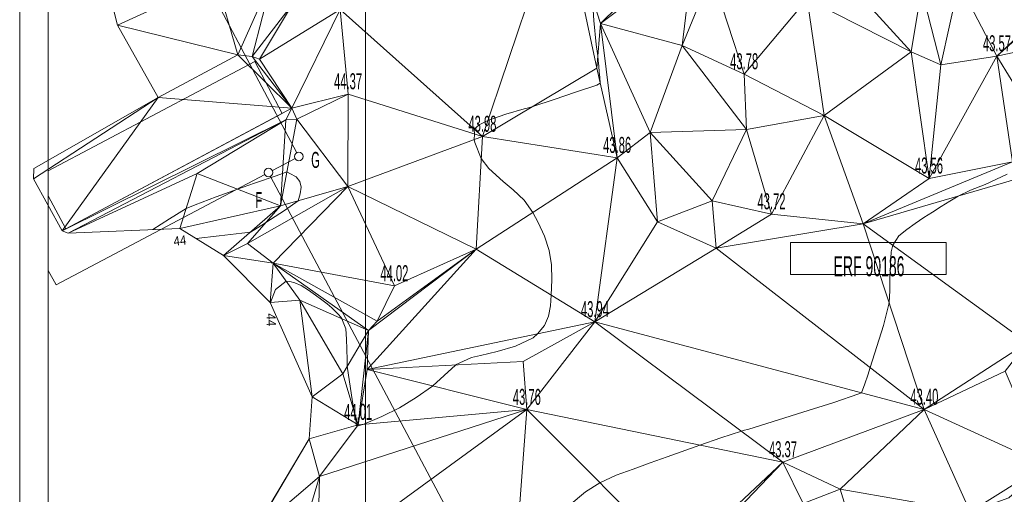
# Model space of a CAD drawing. Extents: x 79270 to 79680, y -3659241 to -3658954.
# Tile 4 of 34: x 79270 to 79356, y -3659145 to -3659103. Entities that reach past the tile are written whole.
import ezdxf
from ezdxf.enums import TextEntityAlignment as Align
from ezdxf.lldxf.tags import DXFTag

# ---------------------------------------------------------------- set-up
doc = ezdxf.new("R2010")
doc.units = 0
for name, color, linetype in [('3dFace', 7, 'Continuous'), ('BUILDING', 7, 'Continuous'), ('CAD', 7, 'Continuous'), ('CODE', 7, 'Continuous'), ('ELEVATION', 7, 'Continuous'), ('ERF_LINES', 7, 'Continuous'), ('ERF_TEXT', 7, 'Continuous'), ('GCONTOUR', 7, 'Continuous'), ('GRID', 7, 'Continuous'), ('MCONTOUR', 7, 'Continuous'), ('POLYLINES', 7, 'Continuous')]:
    doc.layers.add(name, color=color, linetype=linetype)
doc.styles.add('Arial', font='arial.ttf', dxfattribs={"height": 1})
tags = doc.linetypes.add('DOTTED500', pattern=[1.2, 0.7, -0.5]).pattern_tags.tags
tags[6:7] = [DXFTag(74, 4), DXFTag(75, 0), DXFTag(340, '0'), DXFTag(46, 0.0), DXFTag(50, 0.0), DXFTag(44, 0.0), DXFTag(45, 0.0)]
tags[4:5] = [DXFTag(74, 4), DXFTag(75, 0), DXFTag(340, '0'), DXFTag(46, 0.0), DXFTag(50, 0.0), DXFTag(44, 0.0), DXFTag(45, 0.0)]

msp = doc.modelspace()

# ---------------------------------------------------------------- linework, layer by layer
at = {"layer": '3dFace', "color": 142, "linetype": 'Continuous', "lineweight": 0, "transparency": 33554687}
for points in [[(79317.103, -3659093.174, 44.309), (79297.787, -3659102.56, 44.366), (79310.197, -3659113.675, 43.977), (79317.103, -3659093.174, 44.309)], [(79317.103, -3659093.174, 44.309), (79310.197, -3659113.675, 43.977), (79320.186, -3659107.694, 44.029), (79317.103, -3659093.174, 44.309)], [(79317.103, -3659093.174, 44.309), (79320.186, -3659107.694, 44.029), (79320.506, -3659103.784, 43.923), (79317.103, -3659093.174, 44.309)], [(79317.103, -3659093.174, 44.309), (79320.506, -3659103.784, 43.923), (79330.964, -3659093.491, 43.902), (79317.103, -3659093.174, 44.309)], [(79320.506, -3659103.784, 43.923), (79328.603, -3659097.687, 43.937), (79330.964, -3659093.491, 43.902), (79320.506, -3659103.784, 43.923)], [(79362.964, -3659099.272, 43.569), (79355.138, -3659106.633, 43.569), (79367.427, -3659095.641, 43.52), (79362.964, -3659099.272, 43.569)], [(79355.138, -3659106.633, 43.569), (79368.053, -3659103.821, 43.446), (79367.427, -3659095.641, 43.52), (79355.138, -3659106.633, 43.569)], [(79320.506, -3659103.784, 43.923), (79327.653, -3659105.723, 43.832), (79328.603, -3659097.687, 43.937), (79320.506, -3659103.784, 43.923)], [(79328.603, -3659097.687, 43.937), (79327.653, -3659105.723, 43.832), (79330.212, -3659099.453, 43.888), (79328.603, -3659097.687, 43.937)], [(79288.84, -3659106.526, 44.033), (79291.881, -3659099.647, 44.437), (79286.956, -3659099.962, 44.329), (79288.84, -3659106.526, 44.033)], [(79290.074, -3659106.672, 44.221), (79291.881, -3659099.647, 44.437), (79288.84, -3659106.526, 44.033), (79290.074, -3659106.672, 44.221)], [(79290.074, -3659106.672, 44.221), (79293.61, -3659102.1, 44.269), (79291.881, -3659099.647, 44.437), (79290.074, -3659106.672, 44.221)], [(79333.059, -3659108.206, 43.781), (79330.212, -3659099.453, 43.888), (79327.653, -3659105.723, 43.832), (79333.059, -3659108.206, 43.781)], [(79338.573, -3659101.625, 43.821), (79330.212, -3659099.453, 43.888), (79333.059, -3659108.206, 43.781), (79338.573, -3659101.625, 43.821)], [(79347.638, -3659106.249, 43.651), (79341.172, -3659099.153, 43.734), (79338.573, -3659101.625, 43.821), (79347.638, -3659106.249, 43.651)], [(79341.172, -3659099.153, 43.734), (79347.638, -3659106.249, 43.651), (79348.554, -3659100.778, 43.633), (79341.172, -3659099.153, 43.734)], [(79362.964, -3659099.272, 43.569), (79351.795, -3659100.268, 43.756), (79355.138, -3659106.633, 43.569), (79362.964, -3659099.272, 43.569)], [(79278.318, -3659103.923, 44.365), (79286.956, -3659099.962, 44.329), (79277.954, -3659102.454, 44.558), (79278.318, -3659103.923, 44.365)], [(79288.84, -3659106.526, 44.033), (79286.956, -3659099.962, 44.329), (79278.318, -3659103.923, 44.365), (79288.84, -3659106.526, 44.033)], [(79348.554, -3659100.778, 43.633), (79350.229, -3659107.412, 43.693), (79351.795, -3659100.268, 43.756), (79348.554, -3659100.778, 43.633)], [(79351.795, -3659100.268, 43.756), (79350.229, -3659107.412, 43.693), (79355.138, -3659106.633, 43.569), (79351.795, -3659100.268, 43.756)], [(79348.554, -3659100.778, 43.633), (79347.638, -3659106.249, 43.651), (79350.229, -3659107.412, 43.693), (79348.554, -3659100.778, 43.633)], [(79290.731, -3659106.9, 44.399), (79293.61, -3659102.1, 44.269), (79290.074, -3659106.672, 44.221), (79290.731, -3659106.9, 44.399)], [(79290.731, -3659106.9, 44.399), (79297.787, -3659102.56, 44.366), (79293.61, -3659102.1, 44.269), (79290.731, -3659106.9, 44.399)], [(79340.061, -3659111.819, 43.7), (79338.573, -3659101.625, 43.821), (79333.059, -3659108.206, 43.781), (79340.061, -3659111.819, 43.7)], [(79340.061, -3659111.819, 43.7), (79347.638, -3659106.249, 43.651), (79338.573, -3659101.625, 43.821), (79340.061, -3659111.819, 43.7)], [(79290.731, -3659106.9, 44.399), (79293.549, -3659111.198, 44.255), (79297.787, -3659102.56, 44.366), (79290.731, -3659106.9, 44.399)], [(79297.787, -3659102.56, 44.366), (79293.549, -3659111.198, 44.255), (79298.464, -3659109.956, 44.37), (79297.787, -3659102.56, 44.366)], [(79310.197, -3659113.675, 43.977), (79297.787, -3659102.56, 44.366), (79298.464, -3659109.956, 44.37), (79310.197, -3659113.675, 43.977)], [(79288.84, -3659106.526, 44.033), (79278.318, -3659103.923, 44.365), (79281.863, -3659110.247, 44.273), (79288.84, -3659106.526, 44.033)], [(79320.186, -3659107.694, 44.029), (79321.965, -3659115.522, 43.857), (79320.506, -3659103.784, 43.923), (79320.186, -3659107.694, 44.029)], [(79321.965, -3659115.522, 43.857), (79324.854, -3659113.308, 43.867), (79320.506, -3659103.784, 43.923), (79321.965, -3659115.522, 43.857)], [(79324.854, -3659113.308, 43.867), (79327.653, -3659105.723, 43.832), (79320.506, -3659103.784, 43.923), (79324.854, -3659113.308, 43.867)], [(79368.053, -3659103.821, 43.446), (79355.138, -3659106.633, 43.569), (79358.892, -3659112.77, 43.46), (79368.053, -3659103.821, 43.446)], [(79333.261, -3659113.067, 43.735), (79327.653, -3659105.723, 43.832), (79324.854, -3659113.308, 43.867), (79333.261, -3659113.067, 43.735)], [(79333.059, -3659108.206, 43.781), (79327.653, -3659105.723, 43.832), (79333.261, -3659113.067, 43.735), (79333.059, -3659108.206, 43.781)], [(79281.863, -3659110.247, 44.273), (79293.549, -3659111.198, 44.255), (79288.84, -3659106.526, 44.033), (79281.863, -3659110.247, 44.273)], [(79288.84, -3659106.526, 44.033), (79293.549, -3659111.198, 44.255), (79290.074, -3659106.672, 44.221), (79288.84, -3659106.526, 44.033)], [(79340.061, -3659111.819, 43.7), (79349.204, -3659117.327, 43.562), (79347.638, -3659106.249, 43.651), (79340.061, -3659111.819, 43.7)], [(79347.638, -3659106.249, 43.651), (79349.204, -3659117.327, 43.562), (79350.229, -3659107.412, 43.693), (79347.638, -3659106.249, 43.651)], [(79355.138, -3659106.633, 43.569), (79349.204, -3659117.327, 43.562), (79356.509, -3659115.885, 43.536), (79355.138, -3659106.633, 43.569)], [(79355.138, -3659106.633, 43.569), (79350.229, -3659107.412, 43.693), (79349.204, -3659117.327, 43.562), (79355.138, -3659106.633, 43.569)], [(79355.138, -3659106.633, 43.569), (79356.509, -3659115.885, 43.536), (79358.892, -3659112.77, 43.46), (79355.138, -3659106.633, 43.569)], [(79290.074, -3659106.672, 44.221), (79293.549, -3659111.198, 44.255), (79290.731, -3659106.9, 44.399), (79290.074, -3659106.672, 44.221)], [(79320.186, -3659107.694, 44.029), (79310.197, -3659113.675, 43.977), (79321.965, -3659115.522, 43.857), (79320.186, -3659107.694, 44.029)], [(79340.061, -3659111.819, 43.7), (79333.059, -3659108.206, 43.781), (79333.261, -3659113.067, 43.735), (79340.061, -3659111.819, 43.7)], [(79293.996, -3659112.152, 44.201), (79298.464, -3659109.956, 44.37), (79293.549, -3659111.198, 44.255), (79293.996, -3659112.152, 44.201)], [(79293.996, -3659112.152, 44.201), (79298.44, -3659118.04, 44.356), (79298.464, -3659109.956, 44.37), (79293.996, -3659112.152, 44.201)], [(79298.464, -3659109.956, 44.37), (79298.44, -3659118.04, 44.356), (79310.197, -3659113.675, 43.977), (79298.464, -3659109.956, 44.37)], [(79273.507, -3659121.905, 44.255), (79281.863, -3659110.247, 44.273), (79270.976, -3659117.358, 44.337), (79273.507, -3659121.905, 44.255)], [(79270.976, -3659117.358, 44.337), (79281.863, -3659110.247, 44.273), (79271.006, -3659116.476, 44.383), (79270.976, -3659117.358, 44.337)], [(79273.507, -3659121.905, 44.255), (79293.549, -3659111.198, 44.255), (79281.863, -3659110.247, 44.273), (79273.507, -3659121.905, 44.255)], [(79273.507, -3659121.905, 44.255), (79293.021, -3659112.218, 44.214), (79293.549, -3659111.198, 44.255), (79273.507, -3659121.905, 44.255)], [(79293.996, -3659112.152, 44.201), (79293.549, -3659111.198, 44.255), (79293.021, -3659112.218, 44.214), (79293.996, -3659112.152, 44.201)], [(79274.021, -3659122.106, 44.22), (79293.021, -3659112.218, 44.214), (79273.507, -3659121.905, 44.255), (79274.021, -3659122.106, 44.22)], [(79274.021, -3659122.106, 44.22), (79285.293, -3659116.912, 44.121), (79293.021, -3659112.218, 44.214), (79274.021, -3659122.106, 44.22)], [(79285.293, -3659116.912, 44.121), (79292.551, -3659119.732, 43.871), (79293.021, -3659112.218, 44.214), (79285.293, -3659116.912, 44.121)], [(79293.021, -3659112.218, 44.214), (79292.551, -3659119.732, 43.871), (79293.996, -3659112.152, 44.201), (79293.021, -3659112.218, 44.214)], [(79293.996, -3659112.152, 44.201), (79292.551, -3659119.732, 43.871), (79298.44, -3659118.04, 44.356), (79293.996, -3659112.152, 44.201)], [(79333.261, -3659113.067, 43.735), (79335.446, -3659120.452, 43.719), (79340.061, -3659111.819, 43.7), (79333.261, -3659113.067, 43.735)], [(79340.061, -3659111.819, 43.7), (79335.446, -3659120.452, 43.719), (79343.464, -3659121.295, 43.577), (79340.061, -3659111.819, 43.7)], [(79340.061, -3659111.819, 43.7), (79343.464, -3659121.295, 43.577), (79349.204, -3659117.327, 43.562), (79340.061, -3659111.819, 43.7)], [(79325.483, -3659121.123, 43.942), (79324.854, -3659113.308, 43.867), (79321.965, -3659115.522, 43.857), (79325.483, -3659121.123, 43.942)], [(79333.261, -3659113.067, 43.735), (79324.854, -3659113.308, 43.867), (79330.255, -3659119.277, 43.762), (79333.261, -3659113.067, 43.735)], [(79330.255, -3659119.277, 43.762), (79324.854, -3659113.308, 43.867), (79325.483, -3659121.123, 43.942), (79330.255, -3659119.277, 43.762)], [(79330.255, -3659119.277, 43.762), (79335.446, -3659120.452, 43.719), (79333.261, -3659113.067, 43.735), (79330.255, -3659119.277, 43.762)], [(79298.44, -3659118.04, 44.356), (79309.666, -3659123.524, 44.096), (79310.197, -3659113.675, 43.977), (79298.44, -3659118.04, 44.356)], [(79310.197, -3659113.675, 43.977), (79309.666, -3659123.524, 44.096), (79321.965, -3659115.522, 43.857), (79310.197, -3659113.675, 43.977)], [(79321.965, -3659115.522, 43.857), (79309.666, -3659123.524, 44.096), (79320.027, -3659129.877, 43.944), (79321.965, -3659115.522, 43.857)], [(79321.965, -3659115.522, 43.857), (79320.027, -3659129.877, 43.944), (79325.483, -3659121.123, 43.942), (79321.965, -3659115.522, 43.857)], [(79356.509, -3659115.885, 43.536), (79349.204, -3659117.327, 43.562), (79343.464, -3659121.295, 43.577), (79356.509, -3659115.885, 43.536)], [(79356.509, -3659115.885, 43.536), (79343.464, -3659121.295, 43.577), (79356.91, -3659117.372, 43.452), (79356.509, -3659115.885, 43.536)], [(79283.774, -3659121.704, 43.93), (79285.293, -3659116.912, 44.121), (79274.021, -3659122.106, 44.22), (79283.774, -3659121.704, 43.93)], [(79283.774, -3659121.704, 43.93), (79292.551, -3659119.732, 43.871), (79285.293, -3659116.912, 44.121), (79283.774, -3659121.704, 43.93)], [(79343.464, -3659121.295, 43.577), (79357.767, -3659131.697, 43.149), (79356.91, -3659117.372, 43.452), (79343.464, -3659121.295, 43.577)], [(79292.551, -3659119.732, 43.871), (79289.694, -3659123.011, 44.159), (79298.44, -3659118.04, 44.356), (79292.551, -3659119.732, 43.871)], [(79289.694, -3659123.011, 44.159), (79291.91, -3659124.75, 44.149), (79298.44, -3659118.04, 44.356), (79289.694, -3659123.011, 44.159)], [(79298.44, -3659118.04, 44.356), (79291.91, -3659124.75, 44.149), (79302.508, -3659126.737, 44.018), (79298.44, -3659118.04, 44.356)], [(79298.44, -3659118.04, 44.356), (79302.508, -3659126.737, 44.018), (79309.666, -3659123.524, 44.096), (79298.44, -3659118.04, 44.356)], [(79330.255, -3659119.277, 43.762), (79325.483, -3659121.123, 43.942), (79330.606, -3659123.424, 43.799), (79330.255, -3659119.277, 43.762)], [(79330.255, -3659119.277, 43.762), (79330.606, -3659123.424, 43.799), (79335.446, -3659120.452, 43.719), (79330.255, -3659119.277, 43.762)], [(79287.578, -3659124.072, 44.116), (79292.551, -3659119.732, 43.871), (79283.774, -3659121.704, 43.93), (79287.578, -3659124.072, 44.116)], [(79287.578, -3659124.072, 44.116), (79289.694, -3659123.011, 44.159), (79292.551, -3659119.732, 43.871), (79287.578, -3659124.072, 44.116)], [(79325.483, -3659121.123, 43.942), (79320.027, -3659129.877, 43.944), (79330.606, -3659123.424, 43.799), (79325.483, -3659121.123, 43.942)], [(79343.464, -3659121.295, 43.577), (79335.446, -3659120.452, 43.719), (79330.606, -3659123.424, 43.799), (79343.464, -3659121.295, 43.577)], [(79348.795, -3659137.537, 43.395), (79343.464, -3659121.295, 43.577), (79330.606, -3659123.424, 43.799), (79348.795, -3659137.537, 43.395)], [(79357.767, -3659131.697, 43.149), (79343.464, -3659121.295, 43.577), (79348.795, -3659137.537, 43.395), (79357.767, -3659131.697, 43.149)], [(79287.578, -3659124.072, 44.116), (79291.91, -3659124.75, 44.149), (79289.694, -3659123.011, 44.159), (79287.578, -3659124.072, 44.116)], [(79300.122, -3659134.032, 44.166), (79309.666, -3659123.524, 44.096), (79300.237, -3659130.641, 44.097), (79300.122, -3659134.032, 44.166)], [(79300.122, -3659134.032, 44.166), (79320.027, -3659129.877, 43.944), (79309.666, -3659123.524, 44.096), (79300.122, -3659134.032, 44.166)], [(79300.237, -3659130.641, 44.097), (79309.666, -3659123.524, 44.096), (79301.014, -3659129.814, 44.055), (79300.237, -3659130.641, 44.097)], [(79301.014, -3659129.814, 44.055), (79309.666, -3659123.524, 44.096), (79302.508, -3659126.737, 44.018), (79301.014, -3659129.814, 44.055)], [(79320.027, -3659129.877, 43.944), (79348.795, -3659137.537, 43.395), (79330.606, -3659123.424, 43.799), (79320.027, -3659129.877, 43.944)], [(79291.66, -3659128.17, 44.002), (79291.91, -3659124.75, 44.149), (79287.578, -3659124.072, 44.116), (79291.66, -3659128.17, 44.002)], [(79291.66, -3659128.17, 44.002), (79294.239, -3659127.965, 43.845), (79291.91, -3659124.75, 44.149), (79291.66, -3659128.17, 44.002)], [(79294.239, -3659127.965, 43.845), (79300.237, -3659130.641, 44.097), (79291.91, -3659124.75, 44.149), (79294.239, -3659127.965, 43.845)], [(79300.237, -3659130.641, 44.097), (79301.014, -3659129.814, 44.055), (79291.91, -3659124.75, 44.149), (79300.237, -3659130.641, 44.097)], [(79291.91, -3659124.75, 44.149), (79301.014, -3659129.814, 44.055), (79302.508, -3659126.737, 44.018), (79291.91, -3659124.75, 44.149)], [(79295.336, -3659136.441, 43.796), (79294.239, -3659127.965, 43.845), (79291.66, -3659128.17, 44.002), (79295.336, -3659136.441, 43.796)], [(79295.336, -3659136.441, 43.796), (79298.001, -3659134.418, 43.979), (79294.239, -3659127.965, 43.845), (79295.336, -3659136.441, 43.796)], [(79294.239, -3659127.965, 43.845), (79298.001, -3659134.418, 43.979), (79300.237, -3659130.641, 44.097), (79294.239, -3659127.965, 43.845)], [(79298.001, -3659134.418, 43.979), (79299.348, -3659138.864, 44.008), (79300.237, -3659130.641, 44.097), (79298.001, -3659134.418, 43.979)], [(79299.348, -3659138.864, 44.008), (79300.122, -3659134.032, 44.166), (79300.237, -3659130.641, 44.097), (79299.348, -3659138.864, 44.008)], [(79313.767, -3659133.344, 43.873), (79320.027, -3659129.877, 43.944), (79300.122, -3659134.032, 44.166), (79313.767, -3659133.344, 43.873)], [(79320.027, -3659129.877, 43.944), (79313.767, -3659133.344, 43.873), (79314.08, -3659137.55, 43.762), (79320.027, -3659129.877, 43.944)], [(79314.08, -3659137.55, 43.762), (79336.45, -3659142.13, 43.374), (79320.027, -3659129.877, 43.944), (79314.08, -3659137.55, 43.762)], [(79336.45, -3659142.13, 43.374), (79348.795, -3659137.537, 43.395), (79320.027, -3659129.877, 43.944), (79336.45, -3659142.13, 43.374)], [(79357.767, -3659131.697, 43.149), (79348.795, -3659137.537, 43.395), (79355.846, -3659134.175, 43.265), (79357.767, -3659131.697, 43.149)], [(79300.122, -3659134.032, 44.166), (79299.348, -3659138.864, 44.008), (79314.08, -3659137.55, 43.762), (79300.122, -3659134.032, 44.166)], [(79300.122, -3659134.032, 44.166), (79314.08, -3659137.55, 43.762), (79313.767, -3659133.344, 43.873), (79300.122, -3659134.032, 44.166)], [(79295.336, -3659136.441, 43.796), (79299.348, -3659138.864, 44.008), (79298.001, -3659134.418, 43.979), (79295.336, -3659136.441, 43.796)], [(79348.795, -3659137.537, 43.395), (79359.341, -3659142.363, 43.215), (79355.846, -3659134.175, 43.265), (79348.795, -3659137.537, 43.395)], [(79295.066, -3659140.099, 43.814), (79299.348, -3659138.864, 44.008), (79295.336, -3659136.441, 43.796), (79295.066, -3659140.099, 43.814)], [(79295.792, -3659150.88, 43.73), (79312.84, -3659153.95, 43.417), (79314.08, -3659137.55, 43.762), (79295.792, -3659150.88, 43.73)], [(79295.792, -3659150.88, 43.73), (79314.08, -3659137.55, 43.762), (79295.959, -3659143.397, 43.713), (79295.792, -3659150.88, 43.73)], [(79295.959, -3659143.397, 43.713), (79314.08, -3659137.55, 43.762), (79299.348, -3659138.864, 44.008), (79295.959, -3659143.397, 43.713)], [(79312.84, -3659153.95, 43.417), (79327.259, -3659150.765, 43.22), (79314.08, -3659137.55, 43.762), (79312.84, -3659153.95, 43.417)], [(79327.259, -3659150.765, 43.22), (79336.45, -3659142.13, 43.374), (79314.08, -3659137.55, 43.762), (79327.259, -3659150.765, 43.22)], [(79341.436, -3659144.491, 43.331), (79348.795, -3659137.537, 43.395), (79336.45, -3659142.13, 43.374), (79341.436, -3659144.491, 43.331)], [(79341.436, -3659144.491, 43.331), (79352.806, -3659146.482, 43.1), (79348.795, -3659137.537, 43.395), (79341.436, -3659144.491, 43.331)], [(79348.795, -3659137.537, 43.395), (79352.806, -3659146.482, 43.1), (79359.341, -3659142.363, 43.215), (79348.795, -3659137.537, 43.395)], [(79295.959, -3659143.397, 43.713), (79299.348, -3659138.864, 44.008), (79295.066, -3659140.099, 43.814), (79295.959, -3659143.397, 43.713)], [(79290.15, -3659148.39, 43.718), (79295.959, -3659143.397, 43.713), (79295.066, -3659140.099, 43.814), (79290.15, -3659148.39, 43.718)], [(79327.259, -3659150.765, 43.22), (79329.394, -3659149.518, 43.5), (79336.45, -3659142.13, 43.374), (79327.259, -3659150.765, 43.22)], [(79329.394, -3659149.518, 43.5), (79338.211, -3659145.752, 43.239), (79336.45, -3659142.13, 43.374), (79329.394, -3659149.518, 43.5)], [(79336.45, -3659142.13, 43.374), (79338.211, -3659145.752, 43.239), (79341.436, -3659144.491, 43.331), (79336.45, -3659142.13, 43.374)], [(79352.806, -3659146.482, 43.1), (79356.175, -3659145.248, 42.937), (79359.341, -3659142.363, 43.215), (79352.806, -3659146.482, 43.1)], [(79294.1, -3659149.681, 43.851), (79295.959, -3659143.397, 43.713), (79290.15, -3659148.39, 43.718), (79294.1, -3659149.681, 43.851)], [(79295.792, -3659150.88, 43.73), (79295.959, -3659143.397, 43.713), (79294.1, -3659149.681, 43.851), (79295.792, -3659150.88, 43.73)], [(79341.436, -3659144.491, 43.331), (79338.211, -3659145.752, 43.239), (79342.971, -3659149.425, 43.255), (79341.436, -3659144.491, 43.331)], [(79342.971, -3659149.425, 43.255), (79352.806, -3659146.482, 43.1), (79341.436, -3659144.491, 43.331), (79342.971, -3659149.425, 43.255)]]:
    msp.add_3dface(points, dxfattribs=at)
at = {"layer": 'BUILDING', "color": 21, "linetype": 'Continuous', "lineweight": 9, "transparency": 33554687}
for p, q in [((79290.313, -3659107.121, 44.299), (79272.283, -3659116.666, 44.237)), ((79292.716, -3659111.643, 44.114), (79290.313, -3659107.121, 44.121)), ((79292.716, -3659111.643, 44.155), (79273.823, -3659121.736, 44.155)), ((79273.823, -3659121.736, 44.12), (79272.283, -3659118.86, 44.283))]:
    msp.add_line(p, q, dxfattribs=at)
at = {"layer": 'CAD', "color": 8, "linetype": 'Continuous', "lineweight": 9, "transparency": 33554687}
for p, q in [((79269.783, -3658953.785), (79269.783, -3659240.785, 27.534)), ((79272.283, -3658956.285), (79272.283, -3659238.285, 27.534))]:
    msp.add_line(p, q, dxfattribs=at)
at = {"layer": 'ERF_LINES', "color": 9, "linetype": 'Continuous', "lineweight": 9, "transparency": 33554687}
for p, q in [((79293.994, -3659115.084), (79283.113, -3659094.538)), ((79291.849, -3659116.643), (79293.838, -3659115.59)), ((79332.356, -3659193.939), (79291.693, -3659117.15))]:
    msp.add_line(p, q, dxfattribs=at)
at = {"layer": 'ERF_LINES', "color": 9, "linetype": 'DOTTED500', "lineweight": 9, "transparency": 33554687}
for p in [(79291.186, -3659116.994), (79272.283, -3659125.369)]:
    msp.add_line(p, (79272.959, -3659126.646), dxfattribs=at)
at = {"layer": 'ERF_LINES', "color": 9, "linetype": 'Continuous', "lineweight": 9, "transparency": 33554687}
for centre in [(79294.169, -3659115.415, 44.118), (79291.518, -3659116.819, 44.024)]:
    msp.add_circle(centre, 0.375, dxfattribs=at)
at = {"layer": 'ERF_TEXT', "color": 18, "linetype": 'Continuous', "lineweight": 9, "transparency": 33554687}
for p, q in [((79337.1, -3659122.944, 45.109), (79337.1, -3659125.745, 44.094)), ((79350.701, -3659122.944, 45.109), (79337.1, -3659122.944, 44.094)), ((79350.701, -3659125.745, 45.109), (79350.701, -3659122.944, 44.094)), ((79337.1, -3659125.745, 45.109), (79350.701, -3659125.745, 44.094))]:
    msp.add_line(p, q, dxfattribs=at)
at = {"layer": 'GCONTOUR', "color": 9, "linetype": 'Continuous', "lineweight": 9, "transparency": 33554687}
for p, q in [((79354.12, -3659117.856, 43.5), (79356.044, -3659116.971, 43.5)), ((79351.749, -3659118.878, 43.5), (79352.839, -3659118.357, 43.5)), ((79352.839, -3659118.357, 43.5), (79354.12, -3659117.856, 43.5)), ((79350.26, -3659119.787, 43.5), (79351.031, -3659119.314, 43.5)), ((79351.031, -3659119.314, 43.5), (79351.749, -3659118.878, 43.5)), ((79348.738, -3659120.761, 43.5), (79349.495, -3659120.268, 43.5)), ((79349.495, -3659120.268, 43.5), (79350.26, -3659119.787, 43.5)), ((79347.992, -3659121.267, 43.5), (79348.738, -3659120.761, 43.5)), ((79346.558, -3659122.359, 43.5), (79347.257, -3659121.79, 43.5)), ((79347.257, -3659121.79, 43.5), (79347.992, -3659121.267, 43.5)), ((79346.038, -3659123.167, 43.5), (79346.558, -3659122.359, 43.5)), ((79345.784, -3659125.983, 43.5), (79345.908, -3659123.744, 43.5)), ((79345.908, -3659123.744, 43.5), (79346.038, -3659123.167, 43.5)), ((79345.784, -3659127.158, 43.5), (79345.784, -3659125.983, 43.5)), ((79345.72, -3659128.169, 43.5), (79345.784, -3659127.158, 43.5)), ((79345.22, -3659130.188, 43.5), (79345.694, -3659128.318, 43.5)), ((79345.694, -3659128.318, 43.5), (79345.72, -3659128.169, 43.5)), ((79344.654, -3659132.032, 43.5), (79345.22, -3659130.188, 43.5)), ((79344.069, -3659133.87, 43.5), (79344.654, -3659132.032, 43.5)), ((79343.859, -3659134.521, 43.5), (79344.069, -3659133.87, 43.5)), ((79343.601, -3659135.304, 43.5), (79343.859, -3659134.521, 43.5)), ((79343.294, -3659136.072, 43.5), (79343.601, -3659135.304, 43.5)), ((79340.886, -3659136.922, 43.5), (79343.081, -3659136.177, 43.5)), ((79343.081, -3659136.177, 43.5), (79343.294, -3659136.072, 43.5)), ((79338.197, -3659137.777, 43.5), (79340.886, -3659136.922, 43.5)), ((79334.481, -3659138.936, 43.5), (79336.062, -3659138.448, 43.5)), ((79336.062, -3659138.448, 43.5), (79338.197, -3659137.777, 43.5)), ((79332.984, -3659139.37, 43.5), (79333.455, -3659139.243, 43.5)), ((79333.455, -3659139.243, 43.5), (79334.481, -3659138.936, 43.5)), ((79329.187, -3659140.643, 43.5), (79331.035, -3659140.01, 43.5)), ((79331.035, -3659140.01, 43.5), (79332.82, -3659139.422, 43.5)), ((79332.82, -3659139.422, 43.5), (79332.984, -3659139.37, 43.5)), ((79326.337, -3659141.662, 43.5), (79329.187, -3659140.643, 43.5)), ((79324.853, -3659142.199, 43.5), (79326.337, -3659141.662, 43.5)), ((79321.893, -3659143.291, 43.5), (79323.372, -3659142.741, 43.5)), ((79323.372, -3659142.741, 43.5), (79324.853, -3659142.199, 43.5)), ((79320.451, -3659143.939, 43.5), (79321.893, -3659143.291, 43.5)), ((79319.198, -3659144.741, 43.5), (79320.44, -3659143.945, 43.5)), ((79320.44, -3659143.945, 43.5), (79320.451, -3659143.939, 43.5)), ((79317.788, -3659145.929, 43.5), (79319.198, -3659144.741, 43.5))]:
    msp.add_line(p, q, dxfattribs=at)
at = {"layer": 'GRID', "color": 142, "linetype": 'Continuous', "lineweight": 9, "transparency": 33554687}
msp.add_line((79300, -3659238.285), (79300, -3658956.285), dxfattribs=at)
at = {"layer": 'MCONTOUR', "color": 9, "linetype": 'Continuous', "lineweight": 9, "transparency": 33554687}
for p, q in [((79319.922, -3659103.532, 44), (79319.827, -3659101.668, 44)), ((79320.136, -3659105.612, 44), (79319.922, -3659103.532, 44)), ((79320.273, -3659106.617, 44), (79320.136, -3659105.612, 44)), ((79320.274, -3659106.623, 44), (79320.273, -3659106.617, 44)), ((79320.314, -3659107.022, 44), (79320.274, -3659106.623, 44)), ((79320.363, -3659107.52, 44), (79320.314, -3659107.022, 44)), ((79320.407, -3659108.018, 44), (79320.363, -3659107.52, 44)), ((79320.448, -3659108.516, 44), (79320.407, -3659108.018, 44)), ((79318.337, -3659109.804, 44), (79320.198, -3659109.174, 44)), ((79320.198, -3659109.174, 44), (79320.486, -3659109.015, 44)), ((79320.486, -3659109.015, 44), (79320.448, -3659108.516, 44)), ((79316.474, -3659110.422, 44), (79318.337, -3659109.804, 44)), ((79314.611, -3659111.032, 44), (79316.474, -3659110.422, 44)), ((79310.675, -3659112.256, 44), (79312.251, -3659111.704, 44)), ((79312.251, -3659111.704, 44), (79313.858, -3659111.253, 44)), ((79313.858, -3659111.253, 44), (79314.213, -3659111.156, 44)), ((79314.213, -3659111.156, 44), (79314.611, -3659111.032, 44)), ((79309.464, -3659113.018, 44), (79309.908, -3659112.634, 44)), ((79309.908, -3659112.634, 44), (79310.427, -3659112.371, 44)), ((79310.427, -3659112.371, 44), (79310.675, -3659112.256, 44)), ((79309.511, -3659113.459, 44), (79309.464, -3659113.018, 44)), ((79309.484, -3659113.94, 44), (79309.511, -3659113.459, 44)), ((79309.526, -3659114.204, 44), (79309.484, -3659113.94, 44)), ((79310.094, -3659115.577, 44), (79309.526, -3659114.204, 44)), ((79310.753, -3659116.461, 44), (79310.094, -3659115.577, 44)), ((79292.728, -3659116.907, 44), (79292.187, -3659117.096, 44)), ((79293.116, -3659116.769, 44), (79292.728, -3659116.907, 44)), ((79293.372, -3659116.888, 44), (79293.116, -3659116.769, 44)), ((79293.925, -3659117.206, 44), (79293.372, -3659116.888, 44)), ((79312.021, -3659117.597, 44), (79310.753, -3659116.461, 44)), ((79290.305, -3659117.748, 44), (79288.807, -3659118.277, 44)), ((79292.187, -3659117.096, 44), (79290.305, -3659117.748, 44)), ((79294.263, -3659117.609, 44), (79293.925, -3659117.206, 44)), ((79294.361, -3659118.108, 44), (79294.263, -3659117.609, 44)), ((79312.892, -3659118.329, 44), (79312.021, -3659117.597, 44)), ((79288.807, -3659118.277, 44), (79286.952, -3659118.949, 44)), ((79294.117, -3659119.282, 44), (79294.289, -3659118.676, 44)), ((79294.289, -3659118.676, 44), (79294.361, -3659118.108, 44)), ((79313.848, -3659119.226, 44), (79312.892, -3659118.329, 44)), ((79286.952, -3659118.949, 44), (79285.1, -3659119.63, 44)), ((79292.9, -3659120.149, 44), (79294.117, -3659119.282, 44)), ((79314.607, -3659120.309, 44), (79313.848, -3659119.226, 44)), ((79284.331, -3659119.948, 44), (79282.863, -3659120.871, 44)), ((79285.1, -3659119.63, 44), (79284.331, -3659119.948, 44)), ((79291.272, -3659121.2, 44), (79292.9, -3659120.149, 44)), ((79315.073, -3659121.197, 44), (79314.607, -3659120.309, 44)), ((79282.863, -3659120.871, 44), (79281.421, -3659121.801, 44)), ((79289.933, -3659122.017, 44), (79291.179, -3659121.26, 44)), ((79291.179, -3659121.26, 44), (79291.272, -3659121.2, 44)), ((79315.622, -3659122.393, 44), (79315.073, -3659121.197, 44)), ((79287.191, -3659122.362, 44), (79289.176, -3659122.114, 44)), ((79289.176, -3659122.114, 44), (79289.933, -3659122.017, 44)), ((79285.205, -3659122.595, 44), (79287.191, -3659122.362, 44)), ((79316.023, -3659123.623, 44), (79315.622, -3659122.393, 44)), ((79316.237, -3659124.895, 44), (79316.023, -3659123.623, 44)), ((79316.275, -3659126.205, 44), (79316.237, -3659124.895, 44)), ((79292.111, -3659127.051, 44), (79293.052, -3659126.326, 44)), ((79293.052, -3659126.326, 44), (79293.378, -3659126.33, 44)), ((79293.378, -3659126.33, 44), (79293.822, -3659126.448, 44)), ((79316.211, -3659127.537, 44), (79316.275, -3659126.205, 44)), ((79291.693, -3659128.167, 44), (79292.111, -3659127.051, 44)), ((79293.822, -3659126.448, 44), (79294.369, -3659126.702, 44)), ((79294.369, -3659126.702, 44), (79295.006, -3659127.102, 44)), ((79295.006, -3659127.102, 44), (79295.626, -3659127.533, 44)), ((79295.626, -3659127.533, 44), (79296.171, -3659127.936, 44)), ((79296.171, -3659127.936, 44), (79296.644, -3659128.308, 44)), ((79316.137, -3659128.47, 44), (79316.211, -3659127.545, 44)), ((79316.211, -3659127.545, 44), (79316.211, -3659127.537, 44)), ((79291.696, -3659128.251, 44), (79291.693, -3659128.167, 44)), ((79296.644, -3659128.308, 44), (79297.044, -3659128.649, 44)), ((79297.044, -3659128.649, 44), (79297.373, -3659128.956, 44)), ((79297.373, -3659128.956, 44), (79297.633, -3659129.228, 44)), ((79315.974, -3659129.364, 44), (79316.137, -3659128.47, 44)), ((79297.633, -3659129.228, 44), (79297.826, -3659129.461, 44)), ((79297.826, -3659129.461, 44), (79297.928, -3659129.611, 44)), ((79297.928, -3659129.611, 44), (79298.259, -3659130.478, 44)), ((79315.634, -3659130.196, 44), (79315.974, -3659129.364, 44)), ((79298.259, -3659130.478, 44), (79298.333, -3659131.375, 44)), ((79315.008, -3659130.925, 44), (79315.634, -3659130.196, 44)), ((79298.333, -3659131.375, 44), (79298.37, -3659132.275, 44)), ((79313.081, -3659132.012, 44), (79314.639, -3659131.273, 44)), ((79314.639, -3659131.273, 44), (79315.008, -3659130.925, 44)), ((79298.37, -3659132.275, 44), (79298.38, -3659133.179, 44)), ((79311.498, -3659132.478, 44), (79313.081, -3659132.012, 44)), ((79298.38, -3659133.179, 44), (79298.381, -3659133.59, 44)), ((79307.854, -3659133.642, 44), (79309.232, -3659133.003, 44)), ((79309.232, -3659133.003, 44), (79310.037, -3659132.813, 44)), ((79310.037, -3659132.813, 44), (79311.498, -3659132.478, 44)), ((79298.381, -3659133.59, 44), (79298.398, -3659133.747, 44)), ((79298.398, -3659133.747, 44), (79298.662, -3659135.686, 44)), ((79305.858, -3659135.478, 44), (79307.847, -3659133.646, 44)), ((79307.847, -3659133.646, 44), (79307.854, -3659133.642, 44)), ((79298.662, -3659135.686, 44), (79298.973, -3659137.618, 44)), ((79304.418, -3659136.489, 44), (79305.83, -3659135.498, 44)), ((79305.83, -3659135.498, 44), (79305.858, -3659135.478, 44)), ((79302.951, -3659137.38, 44), (79304.418, -3659136.489, 44)), ((79301.413, -3659138.142, 44), (79302.951, -3659137.38, 44)), ((79298.973, -3659137.618, 44), (79298.975, -3659137.634, 44)), ((79298.975, -3659137.634, 44), (79299.196, -3659138.772, 44)), ((79299.829, -3659138.821, 44), (79301.413, -3659138.142, 44)), ((79299.196, -3659138.772, 44), (79299.171, -3659138.915, 44)), ((79299.171, -3659138.915, 44), (79299.256, -3659138.987, 44)), ((79299.256, -3659138.987, 44), (79299.829, -3659138.821, 44))]:
    msp.add_line(p, q, dxfattribs=at)
at = {"layer": 'POLYLINES', "color": 151, "linetype": 'Continuous', "lineweight": 9, "transparency": 33554687}
for p, q in [((79277.954, -3659102.454, 44.558), (79278.318, -3659103.923, 44.365)), ((79277.954, -3659102.454, 44.558), (79278.318, -3659103.923, 44.365)), ((79277.954, -3659102.454, 44.558), (79278.318, -3659103.923, 44.365)), ((79278.318, -3659103.923, 44.365), (79281.863, -3659110.247, 44.273)), ((79278.318, -3659103.923, 44.365), (79281.863, -3659110.247, 44.273)), ((79278.318, -3659103.923, 44.365), (79281.863, -3659110.247, 44.273)), ((79281.863, -3659110.247, 44.273), (79271.006, -3659116.476, 44.383)), ((79281.863, -3659110.247, 44.273), (79271.006, -3659116.476, 44.383)), ((79281.863, -3659110.247, 44.273), (79271.006, -3659116.476, 44.383)), ((79271.006, -3659116.476, 44.383), (79270.976, -3659117.358, 44.337)), ((79271.006, -3659116.476, 44.383), (79270.976, -3659117.358, 44.337)), ((79271.006, -3659116.476, 44.383), (79270.976, -3659117.358, 44.337)), ((79270.976, -3659117.358, 44.337), (79273.507, -3659121.905, 44.255)), ((79270.976, -3659117.358, 44.337), (79273.507, -3659121.905, 44.255)), ((79270.976, -3659117.358, 44.337), (79273.507, -3659121.905, 44.255)), ((79273.507, -3659121.905, 44.255), (79274.021, -3659122.106, 44.22)), ((79273.507, -3659121.905, 44.255), (79274.021, -3659122.106, 44.22)), ((79273.507, -3659121.905, 44.255), (79274.021, -3659122.106, 44.22)), ((79274.021, -3659122.106, 44.22), (79283.774, -3659121.704, 43.93)), ((79274.021, -3659122.106, 44.22), (79283.774, -3659121.704, 43.93)), ((79274.021, -3659122.106, 44.22), (79283.774, -3659121.704, 43.93)), ((79283.774, -3659121.704, 43.93), (79287.578, -3659124.072, 44.116)), ((79283.774, -3659121.704, 43.93), (79287.578, -3659124.072, 44.116)), ((79283.774, -3659121.704, 43.93), (79287.578, -3659124.072, 44.116)), ((79287.578, -3659124.072, 44.116), (79291.66, -3659128.17, 44.002)), ((79287.578, -3659124.072, 44.116), (79291.66, -3659128.17, 44.002)), ((79287.578, -3659124.072, 44.116), (79291.66, -3659128.17, 44.002)), ((79291.66, -3659128.17, 44.002), (79295.336, -3659136.441, 43.796)), ((79291.66, -3659128.17, 44.002), (79295.336, -3659136.441, 43.796)), ((79291.66, -3659128.17, 44.002), (79295.336, -3659136.441, 43.796)), ((79295.336, -3659136.441, 43.796), (79295.066, -3659140.099, 43.814)), ((79295.336, -3659136.441, 43.796), (79295.066, -3659140.099, 43.814)), ((79295.336, -3659136.441, 43.796), (79295.066, -3659140.099, 43.814)), ((79295.066, -3659140.099, 43.814), (79290.15, -3659148.39, 43.718)), ((79295.066, -3659140.099, 43.814), (79290.15, -3659148.39, 43.718)), ((79295.066, -3659140.099, 43.814), (79290.15, -3659148.39, 43.718))]:
    msp.add_line(p, q, dxfattribs=at)
at = {"layer": 'POLYLINES', "color": 18, "linetype": 'Continuous', "lineweight": 9, "transparency": 33554687}
for p, q in [((79277.954, -3659102.454, 44.558), (79278.318, -3659103.923, 44.365)), ((79278.318, -3659103.923, 44.365), (79281.863, -3659110.247, 44.273)), ((79281.863, -3659110.247, 44.273), (79271.006, -3659116.476, 44.383)), ((79271.006, -3659116.476, 44.383), (79270.976, -3659117.358, 44.337)), ((79270.976, -3659117.358, 44.337), (79273.507, -3659121.905, 44.255)), ((79273.507, -3659121.905, 44.255), (79274.021, -3659122.106, 44.22)), ((79274.021, -3659122.106, 44.22), (79283.774, -3659121.704, 43.93)), ((79283.774, -3659121.704, 43.93), (79287.578, -3659124.072, 44.116)), ((79287.578, -3659124.072, 44.116), (79291.66, -3659128.17, 44.002)), ((79291.66, -3659128.17, 44.002), (79295.336, -3659136.441, 43.796)), ((79295.336, -3659136.441, 43.796), (79295.066, -3659140.099, 43.814)), ((79295.066, -3659140.099, 43.814), (79290.15, -3659148.39, 43.718))]:
    msp.add_line(p, q, dxfattribs=at)

# ---------------------------------------------------------------- texts
at = {"layer": 'CODE', "color": 8, "transparency": 33554687, "style": 'Arial', "width": 0.5}
for s, p in [('G', (79295.623, -3659116.834, 44.183)), ('F', (79290.671, -3659120.345, 43.896))]:
    msp.add_text(s, height=1.4, dxfattribs=at).set_placement(p, align=Align.BOTTOM_CENTER)
at = {"layer": 'ELEVATION', "color": 8, "transparency": 33554687, "style": 'Arial', "width": 0.5}
for s, p in [('43.57', (79355.138, -3659106.633, 43.569)), ('43.78', (79333.059, -3659108.206, 43.781)), ('44.37', (79298.464, -3659109.956, 44.37)), ('43.98', (79310.197, -3659113.675, 43.977)), ('43.86', (79321.965, -3659115.522, 43.857)), ('43.56', (79349.204, -3659117.327, 43.562)), ('43.72', (79335.446, -3659120.452, 43.719)), ('44.02', (79302.508, -3659126.737, 44.018)), ('43.94', (79320.027, -3659129.877, 43.944)), ('43.76', (79314.08, -3659137.55, 43.762)), ('43.40', (79348.795, -3659137.537, 43.395)), ('44.01', (79299.348, -3659138.864, 44.008)), ('43.37', (79336.45, -3659142.13, 43.374))]:
    msp.add_text(s, height=1.4, dxfattribs=at).set_placement(p, align=Align.BOTTOM_CENTER)
at = {"layer": 'ERF_TEXT', "color": 18, "transparency": 33554687, "style": 'Arial', "width": 0.5}
msp.add_text('ERF 90186', height=1.7509, dxfattribs=at).set_placement((79343.966, -3659125.01, 43.548), align=Align.MIDDLE_CENTER)
at = {"layer": 'MCONTOUR', "color": 9, "transparency": 33554687, "style": 'Arial', "width": 0.9}
for rotation, p in [(6.69439, (79283.775, -3659122.763, 44.5)), (271.9589, (79291.745, -3659129.69, 44.5))]:
    msp.add_text('44', height=0.8, rotation=rotation, dxfattribs=at).set_placement(p, align=Align.MIDDLE_CENTER)

doc.saveas('drawing.dxf')
